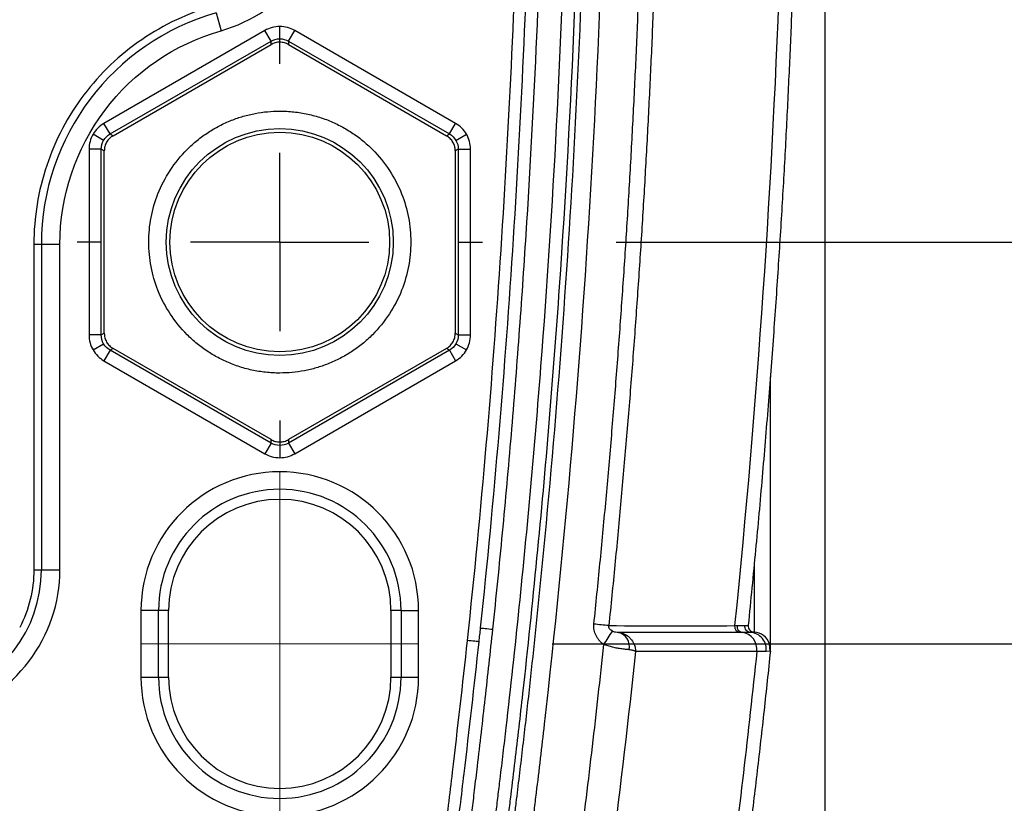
# Model space of a CAD drawing. Header units: millimetres. Extents: x 19 to 819, y 19 to 629.
# Tile 49 of 73: x 641 to 669, y 159 to 182. Entities that reach past the tile are written whole.
import ezdxf

# ---------------------------------------------------------------- set-up
doc = ezdxf.new("R2010")
doc.units = ezdxf.units.MM
doc.header["$LTSCALE"] = 3
doc.linetypes.add('CENTERX2', pattern=[20.32, 12.7, -2.54, 2.54, -2.54])
doc.layers.add('CENTER', color=40, linetype='CENTERX2')
doc.layers.add('DIMENSIONS', color=140, linetype='Continuous', lineweight=25)
doc.styles.add('SLDTEXTSTYLE0', font='TXT', dxfattribs={"width": 0.7})
doc.dimstyles.new('SLDDIMSTYLE2', dxfattribs={"dimtxt": 6.474023, "dimasz": 9.906, "dimexe": 0, "dimexo": 0.0625, "dimgap": 1.618506, "dimtad": 0, "dimtih": 1, "dimtoh": 1, "dimrnd": 1e-09, "dimzin": 12, "dimdsep": 46, "dimtxsty": 'SLDTEXTSTYLE0', "dimsah": 1, "dimcen": 0.09, "dimadec": 0, "dimazin": 3, "dimtfac": 1, "dimtmove": 0, "dimatfit": 0, "dimfxl": 0, "dimfrac": 2, "dimtolj": 1, "dimtzin": 12, "dimarcsym": 0})
doc.dimstyles.new('SLDDIMSTYLE3', dxfattribs={"dimtxt": 6.474023, "dimasz": 9.906, "dimexe": 0, "dimexo": 0.0625, "dimgap": 1.618506, "dimtad": 0, "dimtih": 1, "dimtoh": 1, "dimrnd": 1e-09, "dimzin": 4, "dimdsep": 46, "dimtxsty": 'SLDTEXTSTYLE0', "dimsah": 1, "dimcen": 0.09, "dimadec": 0, "dimazin": 1, "dimtfac": 1, "dimtmove": 0, "dimatfit": 0, "dimfxl": 0, "dimfrac": 2, "dimtolj": 1, "dimtzin": 12, "dimarcsym": 0})
doc.dimstyles.new('SLDDIMSTYLE8', dxfattribs={"dimtxt": 6.474023, "dimasz": 9.906, "dimexe": 0, "dimexo": 0.0625, "dimgap": 1.618506, "dimtad": 0, "dimtih": 1, "dimtoh": 1, "dimlfac": 1.333333, "dimrnd": 1e-09, "dimzin": 12, "dimdsep": 46, "dimtxsty": 'SLDTEXTSTYLE0', "dimsah": 1, "dimcen": 0.09, "dimadec": 0, "dimazin": 3, "dimtfac": 1, "dimtmove": 0, "dimatfit": 0, "dimfxl": 0, "dimfrac": 2, "dimtolj": 1, "dimtzin": 12, "dimarcsym": 0})

# ---------------------------------------------------------------- blocks, each defined once
blk = doc.blocks.new('_D_4')
at = {"layer": 'DIMENSIONS'}
for p, q in [((596.64, 189.503), (596.64, 93.973)), ((663.756, 189.503), (663.756, 93.973)), ((596.64, 103.498), (577.59, 103.498)), ((620.215, 103.498), (618.041, 103.498)), ((618.041, 103.498), (618.041, 93.208)), ((639.454, 103.498), (641.628, 103.498)), ((641.628, 103.498), (641.628, 93.208)), ((663.756, 103.498), (682.806, 103.498)), ((618.041, 93.208), (620.215, 93.208)), ((641.628, 93.208), (639.454, 93.208))]:
    blk.add_line(p, q, dxfattribs=at)
for points in [[(596.64, 103.498), (586.734, 105.022), (586.734, 101.974)], [(663.756, 103.498), (673.662, 101.974), (673.662, 105.022)]]:
    blk.add_solid(points, dxfattribs=at)
at = {"layer": 'DIMENSIONS', "char_height": 6.35, "attachment_point": 1, "style": 'SLDTEXTSTYLE0'}
for s, insert in [('67.1', (620.215, 113.133)), ('2.64', (620.215, 101.394))]:
    blk.add_mtext(s, dxfattribs=dict(at, insert=insert))
blk = doc.blocks.new('_D_5')
at = {"layer": 'DIMENSIONS'}
for p, q in [((687.754, 211.313), (687.754, 230.363)), ((657.806, 211.313), (697.279, 211.313)), ((678.135, 192.684), (675.961, 192.684)), ((675.961, 192.684), (675.961, 182.395)), ((697.373, 192.684), (699.547, 192.684)), ((699.547, 192.684), (699.547, 182.395)), ((675.961, 182.395), (678.135, 182.395)), ((699.547, 182.395), (697.373, 182.395)), ((657.806, 175.313), (697.279, 175.313)), ((687.754, 175.313), (687.754, 156.263))]:
    blk.add_line(p, q, dxfattribs=at)
for points in [[(687.754, 211.313), (689.278, 221.219), (686.23, 221.219)], [(687.754, 175.313), (686.23, 165.407), (689.278, 165.407)]]:
    blk.add_solid(points, dxfattribs=at)
at = {"layer": 'DIMENSIONS', "char_height": 6.35, "attachment_point": 1, "style": 'SLDTEXTSTYLE0'}
for s, insert in [('36.0', (678.135, 202.319)), ('1.42', (678.135, 190.58))]:
    blk.add_mtext(s, dxfattribs=dict(at, insert=insert))
blk = doc.blocks.new('SW_CENTERMARKSYMBOL_2')
at = {"layer": 'CENTER', "color": 0}
for p, q in [((0, 5.08), (0, 5.773)), ((0, 0), (0, 2.54)), ((-5.08, 0), (-5.773, 0)), ((0, 0), (-2.54, 0)), ((0, 0), (0, -2.54)), ((0, 0), (2.54, 0)), ((5.08, 0), (5.773, 0)), ((0, -5.08), (0, -5.773))]:
    blk.add_line(p, q, dxfattribs=at)
blk = doc.blocks.new('_D_12')
at = {"layer": 'DIMENSIONS'}
for p, q in [((718.221, 222.763), (718.221, 241.813)), ((655.987, 222.763), (727.746, 222.763)), ((708.602, 191.886), (706.428, 191.886)), ((706.428, 191.886), (706.428, 181.597)), ((727.84, 191.886), (730.014, 191.886)), ((730.014, 191.886), (730.014, 181.597)), ((706.428, 181.597), (708.602, 181.597)), ((730.014, 181.597), (727.84, 181.597)), ((655.987, 163.863), (727.746, 163.863)), ((718.221, 163.863), (718.221, 144.813))]:
    blk.add_line(p, q, dxfattribs=at)
for points in [[(718.221, 222.763), (719.745, 232.669), (716.697, 232.669)], [(718.221, 163.863), (716.697, 153.957), (719.745, 153.957)]]:
    blk.add_solid(points, dxfattribs=at)
at = {"layer": 'DIMENSIONS', "char_height": 6.35, "attachment_point": 1, "style": 'SLDTEXTSTYLE0'}
for s, insert in [('78.5', (708.602, 201.521)), ('3.09', (708.602, 189.783))]:
    blk.add_mtext(s, dxfattribs=dict(at, insert=insert))

msp = doc.modelspace()

# ---------------------------------------------------------------- linework, layer by layer
for p, q in [((646.40602, 181.84371), (646.550563, 181.336529)), ((647.797584, 181.344211), (643.211871, 178.696649)), ((647.972557, 181.041149), (647.797584, 181.344211)), ((648.222519, 181.108147), (648.222519, 181.458075)), ((648.472481, 181.041149), (648.647454, 181.344211)), ((653.233167, 178.696649), (648.647454, 181.344211)), ((643.386844, 178.393586), (647.972557, 181.041149)), ((647.972557, 180.942264), (647.972557, 181.041149)), ((648.472481, 181.041149), (653.058193, 178.393586)), ((648.472481, 181.041149), (648.472481, 180.942264)), ((643.472481, 178.344144), (647.972557, 180.942264)), ((648.472481, 180.942264), (652.972557, 178.344144)), ((643.386844, 178.393586), (643.211871, 178.696649)), ((653.058193, 178.393586), (653.233167, 178.696649)), ((643.203842, 178.210612), (642.900794, 178.385576)), ((643.386844, 178.393586), (643.472481, 178.344144)), ((652.972557, 178.344144), (653.058193, 178.393586)), ((653.241196, 178.210612), (653.544244, 178.385576)), ((642.786936, 177.960639), (642.786936, 172.665515)), ((643.136883, 177.960639), (642.786936, 177.960639)), ((643.136883, 172.665515), (643.136883, 177.960639)), ((643.222519, 177.911197), (643.136883, 177.960639)), ((643.222519, 172.714957), (643.222519, 177.911197)), ((653.308155, 177.960639), (653.222519, 177.911197)), ((653.222519, 177.911197), (653.222519, 172.714957)), ((653.308155, 177.960639), (653.658102, 177.960639)), ((653.308155, 177.960639), (653.308155, 172.665515)), ((653.658102, 172.665515), (653.658102, 177.960639)), ((641.215649, 175.250254), (641.429361, 175.250577)), ((641.215649, 175.250254), (641.215653, 165.973015)), ((641.429361, 175.250577), (641.956738, 175.250577)), ((641.429361, 175.250577), (641.429361, 165.973337)), ((641.956738, 165.973337), (641.956738, 175.250577)), ((643.136883, 172.665515), (642.786936, 172.665515)), ((643.136883, 172.665515), (643.222519, 172.714957)), ((653.222519, 172.714957), (653.308155, 172.665515)), ((653.308155, 172.665515), (653.658102, 172.665515)), ((642.900794, 172.240578), (643.203842, 172.415542)), ((643.472481, 172.28201), (643.386844, 172.232568)), ((647.972557, 169.68389), (643.472481, 172.28201)), ((652.972557, 172.28201), (648.472481, 169.68389)), ((653.058193, 172.232568), (652.972557, 172.28201)), ((653.241196, 172.415542), (653.544244, 172.240578)), ((643.386844, 172.232568), (643.211871, 171.929505)), ((647.972557, 169.585005), (643.386844, 172.232568)), ((653.058193, 172.232568), (648.472481, 169.585005)), ((653.058193, 172.232568), (653.233167, 171.929505)), ((643.211871, 171.929505), (647.797584, 169.281943)), ((648.647454, 169.281943), (653.233167, 171.929505)), ((662.20334, 163.705193), (662.20334, 171.471846)), ((647.972557, 169.585005), (647.797584, 169.281943)), ((647.972557, 169.585005), (647.972557, 169.68389)), ((648.222519, 169.518008), (648.222519, 169.168079)), ((648.472481, 169.68389), (648.472481, 169.585005)), ((648.472481, 169.585005), (648.647454, 169.281943)), ((641.215653, 165.973015), (641.429361, 165.973337)), ((641.429361, 165.973337), (641.956738, 165.973337)), ((644.268112, 164.813077), (644.268112, 162.913077)), ((644.767808, 164.813077), (644.268112, 164.813077)), ((644.767808, 162.913077), (644.767808, 164.813077)), ((645.055069, 164.813077), (644.767808, 164.813077)), ((645.055069, 162.913077), (645.055069, 164.813077)), ((651.67723, 164.813077), (651.389969, 164.813077)), ((651.389969, 164.813077), (651.389969, 162.913077)), ((651.67723, 164.813077), (651.67723, 162.913077)), ((651.67723, 164.813077), (652.176925, 164.813077)), ((652.176925, 162.913077), (652.176925, 164.813077)), ((661.399892, 164.189505), (661.327766, 164.189121)), ((661.735006, 164.200367), (661.735006, 164.200211)), ((662.19869, 163.651773), (662.176832, 163.865128)), ((662.185535, 163.652838), (662.082186, 163.646461)), ((662.200666, 163.653772), (662.185535, 163.652838)), ((644.268112, 162.913077), (644.767808, 162.913077)), ((644.767808, 162.913077), (645.055069, 162.913077)), ((651.389969, 162.913077), (651.67723, 162.913077)), ((651.67723, 162.913077), (652.176925, 162.913077))]:
    msp.add_line(p, q)
at = {"flags": 128}
msp.add_lwpolyline([(661.735006, 166.157171), (661.735006, 166.086855), (661.735006, 165.307297), (661.735006, 164.732092), (661.735006, 164.362785), (661.735006, 164.200367)], dxfattribs=at)
for radius in [3.233149, 3.129222]:
    msp.add_circle((648.222519, 175.313077), radius)
for centre, radius, start, end in [((648.285019, 175.250577), 6.855658, 105.9071994, 180), ((648.222519, 164.813077), 3.454711, 0, 180), ((648.222519, 164.813077), 3.16745, 0, 180), ((637.660019, 165.973337), 3.769342, 285.2184552, 0), ((640.848047, 6.260207), 159.006704, 83.95362662, 84.10736591), ((661.744811, 164.377015), 0.177075, 174.1999252, 266.8230825), ((661.744814, 164.377166), 0.17707, 174.1983669, 266.8244696), ((644.438488, 172.647802), 15.712372, 325.9345291, 327.56761), ((657.758684, 163.778451), 0.428994, 348.8399753, 73.2157714), ((661.35432, 164.361707), 0.174616, 173.3473203, 261.2537613), ((661.424296, 164.362984), 0.175187, 173.5663411, 261.9924629), ((661.328175, 163.705995), 0.4888, 353.201743, 81.5630853), ((661.707526, 163.705148), 0.495825, 18.7290721, 86.8228903), ((661.707607, 163.705193), 0.495733, 354.046126, 18.7272271), ((648.222519, 162.913077), 3.454711, 180, 0), ((648.222519, 162.913077), 3.16745, 180, 360)]:
    msp.add_arc(centre, radius, start, end)
for points, knots in [([(630.22382, 236.588387), (630.448468, 236.587583), (630.897612, 236.585977), (631.571005, 236.57016), (632.243787, 236.544526), (632.915961, 236.508114), (633.587525, 236.46118), (634.258479, 236.403657), (634.928824, 236.335562), (635.598559, 236.25689), (636.267684, 236.167643), (636.936199, 236.067824), (637.604105, 235.957419), (638.712302, 235.756564), (640.254265, 235.427149), (641.886407, 234.997438), (643.180858, 234.607974), (643.984323, 234.344341), (644.545493, 234.151663), (644.86403, 234.035267), (645.180186, 233.917366), (645.495636, 233.816103), (645.8254, 233.769896), (646.040243, 233.754238), (646.305329, 233.754521), (646.684802, 233.75275), (647.291715, 233.752871), (647.936524, 233.751059), (648.54345, 233.754192), (649.036747, 233.755697), (649.529877, 233.736876), (650.18012, 233.656596), (650.978337, 233.46766), (651.887832, 233.095008), (652.732311, 232.591526), (653.488296, 231.964366), (654.142105, 231.231113), (654.675552, 230.40723), (655.079689, 229.510751), (655.299588, 228.719915), (655.400067, 228.07062), (655.474519, 227.416829), (655.616737, 226.273008), (655.930793, 223.547061), (656.360294, 219.39922), (656.801165, 214.151297), (657.143824, 208.896812), (657.387313, 203.635673), (657.531861, 198.367867), (657.607815, 189.591434), (657.252965, 177.304028), (656.296324, 166.152244), (655.585938, 160.106399), (655.465783, 159.126139), (655.406009, 158.63613), (655.340666, 158.14505), (655.193372, 157.498162), (654.918855, 156.708644), (654.441825, 155.823881), (653.835986, 155.02078), (653.110996, 154.323993), (652.28829, 153.746018), (651.486571, 153.353694), (650.747516, 153.104252), (650.09461, 152.957052), (649.516683, 152.88614), (648.959545, 152.871004), (648.542483, 152.874476), (648.175761, 152.874161), (647.967055, 152.873498), (647.800167, 152.874806), (647.675481, 152.873892), (647.550408, 152.872995), (647.383524, 152.874287), (647.17444, 152.873532), (646.840652, 152.873426), (646.492991, 152.873983), (646.159872, 152.872864), (645.911833, 152.865211), (645.680326, 152.841379), (645.36105, 152.767422), (644.975242, 152.629515), (644.358596, 152.408161), (643.582938, 152.147306), (642.646744, 151.854654), (641.397134, 151.495435), (639.819016, 151.100086), (638.123846, 150.756815), (636.632869, 150.51151), (635.35762, 150.340059), (634.078981, 150.206151), (632.796947, 150.110703), (631.511527, 150.050298), (630.653303, 150.041918), (630.223819, 150.037725)], [0, 0, 0, 0, 0.005323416, 0.010643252, 0.015960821, 0.021277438, 0.02659442, 0.031913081, 0.037234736, 0.042560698, 0.047892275, 0.053230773, 0.05857749, 0.063933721, 0.07991886, 0.095926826, 0.103913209, 0.111949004, 0.11596316, 0.117973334, 0.119983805, 0.123965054, 0.125781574, 0.127862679, 0.129064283, 0.132062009, 0.136855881, 0.143445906, 0.147342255, 0.151238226, 0.155136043, 0.15902658, 0.166749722, 0.174494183, 0.182228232, 0.189958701, 0.197679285, 0.205419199, 0.213124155, 0.220896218, 0.224781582, 0.228684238, 0.236487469, 0.252093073, 0.293702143, 0.335290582, 0.376873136, 0.418464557, 0.460079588, 0.501732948, 0.626421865, 0.751184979, 0.766785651, 0.77066636, 0.774585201, 0.778484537, 0.782396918, 0.790288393, 0.798207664, 0.806119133, 0.814030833, 0.821937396, 0.829851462, 0.835089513, 0.840390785, 0.845685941, 0.848856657, 0.853592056, 0.855569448, 0.85754684, 0.858537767, 0.85952425, 0.860501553, 0.861501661, 0.863478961, 0.865456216, 0.869411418, 0.87171769, 0.873349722, 0.875291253, 0.877221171, 0.881099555, 0.884988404, 0.892751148, 0.900487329, 0.908230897, 0.923559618, 0.939025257, 0.949202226, 0.959361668, 0.969512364, 0.979663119, 0.989822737, 1, 1, 1, 1]), ([(630.22382, 236.057337), (631.248578, 236.05817), (632.274585, 236.022276), (634.32903, 235.874133), (635.361058, 235.761231), (638.439274, 235.311198), (640.456639, 234.865165), (642.932241, 234.126018), (643.425104, 233.969087), (644.038333, 233.761475), (644.160837, 233.71938), (644.344378, 233.655376), (644.406988, 233.633459), (644.525314, 233.591429), (644.583993, 233.569941), (644.766259, 233.50251), (644.892953, 233.454509), (645.09818, 233.385337), (645.169662, 233.362641), (645.318862, 233.320947), (645.396434, 233.302289), (645.625918, 233.257308), (645.776124, 233.240333), (645.993786, 233.226635), (646.06504, 233.224017), (646.170348, 233.222059), (646.206781, 233.22175), (646.273474, 233.221632), (646.304045, 233.221661), (646.590504, 233.221563), (647.099766, 233.221388), (647.609027, 233.221214), (647.990973, 233.221083), (648.117304, 233.220837), (648.376071, 233.221279), (648.50377, 233.222247), (648.755818, 233.22321), (648.880199, 233.223196), (649.12491, 233.219954), (649.241776, 233.216692), (649.591664, 233.19486), (649.824083, 233.166328), (650.509504, 233.041395), (650.951844, 232.906669), (651.59165, 232.623524), (651.80019, 232.516035), (652.199715, 232.279881), (652.391665, 232.150913), (652.943951, 231.730556), (653.282851, 231.40109), (653.867818, 230.682435), (654.118128, 230.289705), (654.521639, 229.448239), (654.671702, 229.008141), (654.793856, 228.441944), (654.814695, 228.328367), (654.851433, 228.093708), (654.8675, 227.973107), (654.913142, 227.603346), (654.942916, 227.343207), (655.035662, 226.586483), (655.095583, 226.080381), (655.389446, 223.552259), (655.602398, 221.52722), (656.174717, 215.446088), (656.467505, 211.384542), (656.875469, 203.254463), (656.990837, 199.18318), (657.04352, 191.038507), (656.980723, 186.969499), (656.677676, 178.841037), (656.437542, 174.781126), (655.944155, 168.697754), (655.757441, 166.670616), (655.444109, 163.632728), (655.334131, 162.620642), (655.160903, 161.103751), (655.101785, 160.598333), (655.01104, 159.840482), (654.980447, 159.587912), (654.934038, 159.20912), (654.918482, 159.082864), (654.895023, 158.893504), (654.887187, 158.830655), (654.871452, 158.703809), (654.863544, 158.639022), (654.855811, 158.578709)], [0, 0, 0, 0, 0.03125, 0.03125, 0.0625, 0.0625, 0.125, 0.125, 0.140625, 0.140625, 0.14453125, 0.14453125, 0.146484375, 0.146484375, 0.1484375, 0.1484375, 0.15234375, 0.15234375, 0.154296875, 0.154296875, 0.15625, 0.15625, 0.16015625, 0.16015625, 0.162109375, 0.162109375, 0.163085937, 0.163085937, 0.1640625, 0.1640625, 0.171875, 0.1796875, 0.1796875, 0.18359375, 0.18359375, 0.1875, 0.1875, 0.19140625, 0.19140625, 0.1953125, 0.1953125, 0.203125, 0.203125, 0.21875, 0.21875, 0.2265625, 0.2265625, 0.234375, 0.234375, 0.25, 0.25, 0.265625, 0.265625, 0.28125, 0.28125, 0.28515625, 0.28515625, 0.2890625, 0.2890625, 0.296875, 0.296875, 0.3125, 0.3125, 0.375, 0.375, 0.5, 0.5, 0.625, 0.625, 0.75, 0.75, 0.875, 0.875, 0.9375, 0.9375, 0.96875, 0.96875, 0.984375, 0.984375, 0.9921875, 0.9921875, 0.99609375, 0.99609375, 0.998046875, 0.998046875, 1, 1, 1, 1]), ([(630.223815, 235.875886), (631.486975, 235.877298), (632.750173, 235.822648), (634.0062, 235.710556), (636.609311, 235.478246), (639.179487, 235.005314), (641.655525, 234.314892), (642.274534, 234.142287), (642.887711, 233.956193), (643.494225, 233.757165), (643.797482, 233.657652), (644.096961, 233.555652), (644.398902, 233.449004), (644.700844, 233.342355), (644.993, 233.219865), (645.300558, 233.14481), (645.454337, 233.107283), (645.611103, 233.082495), (645.76944, 233.067104), (645.927777, 233.051713), (646.085911, 233.045721), (646.247623, 233.045721), (646.571047, 233.045721), (646.894472, 233.045721), (647.217896, 233.045721), (647.54132, 233.045721), (647.865606, 233.045721), (648.188169, 233.045721), (648.510732, 233.045721), (648.844773, 233.051699), (649.147115, 233.043733), (649.751799, 233.027801), (650.390083, 232.912964), (651.010157, 232.680282), (651.630232, 232.447601), (652.22848, 232.09679), (652.746339, 231.648872), (653.264197, 231.200955), (653.698561, 230.6585), (654.018851, 230.076308), (654.339142, 229.494116), (654.54537, 228.874718), (654.647424, 228.275388), (654.698452, 227.975723), (654.730938, 227.653074), (654.770267, 227.332766), (654.809596, 227.012458), (654.848373, 226.692048), (654.886599, 226.371539), (654.96305, 225.73052), (655.037293, 225.089104), (655.109323, 224.447314), (655.253383, 223.163733), (655.388589, 221.878654), (655.514904, 220.592259), (656.525419, 210.301095), (656.965085, 199.925555), (656.825786, 189.561502), (656.756137, 184.379475), (656.542081, 179.20037), (656.18461, 174.036186), (656.005875, 171.454093), (655.791307, 168.87573), (655.541155, 166.302577), (655.416079, 165.016), (655.282108, 163.730726), (655.139281, 162.446937), (655.067867, 161.805042), (654.99424, 161.163519), (654.918404, 160.522391), (654.880486, 160.201826), (654.842016, 159.881366), (654.802994, 159.560996), (654.783482, 159.400811), (654.763419, 159.237324), (654.743425, 159.075528), (654.723431, 158.913732), (654.703722, 158.755346), (654.684274, 158.600207)], [0.1099215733, 0.1099215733, 0.1099215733, 0.1099215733, 0.125, 0.125, 0.125, 0.15625, 0.15625, 0.15625, 0.1640625, 0.1640625, 0.1640625, 0.16796875, 0.16796875, 0.16796875, 0.171875, 0.171875, 0.171875, 0.173828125, 0.173828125, 0.173828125, 0.17578125, 0.17578125, 0.17578125, 0.1796875, 0.1796875, 0.1796875, 0.18359375, 0.18359375, 0.18359375, 0.1875, 0.1875, 0.1875, 0.1953125, 0.1953125, 0.1953125, 0.203125, 0.203125, 0.203125, 0.2109375, 0.2109375, 0.2109375, 0.21875, 0.21875, 0.21875, 0.22265625, 0.22265625, 0.22265625, 0.2265625, 0.2265625, 0.2265625, 0.234375, 0.234375, 0.234375, 0.25, 0.25, 0.25, 0.375, 0.375, 0.375, 0.4375, 0.4375, 0.4375, 0.46875, 0.46875, 0.46875, 0.484375, 0.484375, 0.484375, 0.4921875, 0.4921875, 0.4921875, 0.49609375, 0.49609375, 0.49609375, 0.498046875, 0.498046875, 0.498046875, 0.5, 0.5, 0.5, 0.5]), ([(642.605554, 152.958306), (642.785369, 153.014245), (643.145081, 153.126151), (643.681901, 153.303189), (644.105264, 153.44871), (644.416666, 153.55892), (644.616149, 153.632141), (644.81643, 153.70318), (645.084744, 153.789548), (645.425671, 153.880205), (645.821781, 153.926216), (646.248063, 153.937145), (646.605932, 153.934237), (647.061531, 153.934634), (647.550432, 153.934434), (648.050872, 153.934448), (648.408708, 153.934444), (648.635819, 153.933971), (648.921665, 153.931463), (649.417538, 153.938283), (650.120225, 154.031218), (650.940317, 154.273336), (651.718075, 154.648215), (652.432583, 155.145288), (653.060048, 155.753034), (653.578745, 156.454456), (653.980866, 157.229273), (654.185606, 157.858591), (654.280777, 158.30091), (654.3165, 158.51285), (654.347019, 158.757825), (654.387996, 159.084399), (654.441733, 159.522422), (654.510933, 160.092938), (654.588493, 160.745053), (654.778112, 162.375654), (655.177211, 166.048066), (655.896886, 174.050392), (656.5016, 185.509664), (656.54592, 199.280054), (655.912727, 213.04051), (655.00678, 222.47324), (654.398628, 227.458165), (654.331136, 228.028477), (654.234188, 228.595848), (654.02258, 229.289896), (653.640258, 230.073233), (653.133044, 230.785309), (652.520816, 231.407589), (651.813193, 231.921165), (651.034407, 232.315982), (650.199854, 232.580194), (649.475385, 232.683987), (648.888726, 232.696837), (648.297804, 232.690234), (647.747533, 232.691571), (647.156124, 232.691688), (646.786627, 232.69155), (646.449704, 232.691865), (646.22828, 232.69069), (646.007069, 232.694258), (645.714056, 232.712959), (645.348826, 232.761245), (644.920072, 232.878778), (644.502042, 233.035945), (643.776239, 233.295048), (642.737772, 233.634989), (641.380227, 234.0321), (640.009557, 234.382784), (638.626076, 234.687841), (637.311303, 234.931981), (636.069706, 235.123601), (634.905044, 235.27002), (633.738045, 235.383764), (632.568707, 235.464012), (631.39703, 235.513751), (630.615052, 235.519141), (630.22382, 235.521838)], [0, 0, 0, 0, 0.0051034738, 0.0102093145, 0.0153184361, 0.0172357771, 0.0191614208, 0.0210774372, 0.0229941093, 0.0268012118, 0.0306152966, 0.0337681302, 0.0383549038, 0.0403136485, 0.0461154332, 0.0516046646, 0.0538761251, 0.0558132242, 0.057759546, 0.0616234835, 0.0692471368, 0.0768822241, 0.0847038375, 0.0925431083, 0.1003723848, 0.1082717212, 0.1160818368, 0.1239335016, 0.1261161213, 0.1283420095, 0.1297553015, 0.1328061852, 0.1372621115, 0.1417151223, 0.1483811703, 0.1550597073, 0.1862040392, 0.2484909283, 0.3727877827, 0.4970583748, 0.6215365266, 0.7459605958, 0.7537474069, 0.7576390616, 0.7615232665, 0.7693349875, 0.7772075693, 0.7850463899, 0.7929252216, 0.8007619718, 0.8086384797, 0.8164875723, 0.8243825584, 0.8283748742, 0.8323835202, 0.8403981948, 0.8432874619, 0.8484114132, 0.8504120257, 0.8524183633, 0.8544125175, 0.8564061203, 0.8603742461, 0.864371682, 0.8684225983, 0.8724753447, 0.8852575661, 0.8980283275, 0.9108020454, 0.9235931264, 0.9364159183, 0.9470360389, 0.957635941, 0.9682239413, 0.9788083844, 0.9893976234, 1, 1, 1, 1]), ([(630.22382, 234.825353), (630.426965, 234.824728), (630.832729, 234.823479), (631.440514, 234.810488), (632.046601, 234.789349), (632.650993, 234.75927), (633.253689, 234.720462), (633.854688, 234.672869), (634.453991, 234.616507), (635.051599, 234.55137), (635.898708, 234.446309), (636.993371, 234.283447), (638.327526, 234.038425), (639.661227, 233.747402), (641.008256, 233.409605), (642.332956, 233.036881), (643.314804, 232.727368), (643.939965, 232.496127), (644.368585, 232.335818), (644.911975, 232.152496), (645.591233, 232.018023), (646.514749, 231.979155), (647.438767, 231.984238), (648.361816, 232.005451), (648.945703, 232.00252), (649.404653, 231.977457), (649.746972, 231.940368), (650.079047, 231.876911), (650.412719, 231.782009), (650.741697, 231.659831), (651.168737, 231.468233), (651.880191, 231.056736), (652.740076, 230.242182), (653.332134, 229.211761), (653.57515, 228.305094), (653.67373, 227.669763), (653.759646, 226.969481), (653.929175, 225.562424), (654.175597, 223.398741), (654.563945, 219.65826), (654.977169, 214.981819), (655.488027, 207.476754), (655.840854, 198.079095), (655.809019, 188.679873), (655.554243, 181.163839), (655.299997, 176.448416), (655.040056, 172.663731), (654.815957, 169.830607), (654.568018, 167.040124), (654.378484, 165.195701), (654.284402, 164.280159)], [0, 0, 0, 0, 0.006800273, 0.013582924, 0.020349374, 0.027101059, 0.033839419, 0.040565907, 0.04728198, 0.053989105, 0.060688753, 0.075855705, 0.091028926, 0.106088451, 0.121544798, 0.137509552, 0.152153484, 0.155986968, 0.159820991, 0.167474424, 0.175161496, 0.182900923, 0.19836596, 0.206099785, 0.213807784, 0.217904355, 0.221481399, 0.225326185, 0.229206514, 0.233080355, 0.237063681, 0.244865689, 0.260494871, 0.276115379, 0.28393143, 0.291806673, 0.297623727, 0.30755038, 0.339248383, 0.370521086, 0.43343557, 0.496391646, 0.622323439, 0.748154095, 0.810942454, 0.874056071, 0.906222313, 0.937932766, 0.969190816, 1, 1, 1, 1]), ([(653.94339, 164.316317), (654.334943, 168.009752), (654.644534, 171.710568), (655.118881, 179.121497), (655.285181, 182.831653), (655.560537, 193.967508), (655.443732, 201.398781), (654.821083, 212.515709), (654.539361, 216.218611), (654.005746, 221.762628), (653.80935, 223.608837), (653.540809, 225.914003), (653.48595, 226.374919), (653.401945, 227.066138), (653.374853, 227.296119), (653.312349, 227.763657), (653.276545, 228.00049), (653.174929, 228.481548), (653.105525, 228.729728), (652.917507, 229.20117), (652.801801, 229.423806), (652.531453, 229.847365), (652.37658, 230.048575), (652.03916, 230.418677), (651.855848, 230.588617), (651.455945, 230.896216), (651.240203, 231.033397), (650.797458, 231.264908), (650.572885, 231.361313), (650.214143, 231.48235), (650.090077, 231.518154), (649.838395, 231.574936), (649.712261, 231.595903), (649.341163, 231.641818), (649.10283, 231.651754), (648.395084, 231.666968), (647.932752, 231.651922), (647.249028, 231.640877), (647.023029, 231.639546), (646.570562, 231.64296), (646.343213, 231.646346), (645.902136, 231.662226), (645.689245, 231.676362), (645.271281, 231.732041), (645.065519, 231.77367), (644.654411, 231.880124), (644.449543, 231.945774), (644.034423, 232.093125), (643.822383, 232.175142), (643.388807, 232.332511), (643.169447, 232.4075), (642.732864, 232.549384), (642.515238, 232.616926), (641.861467, 232.813554), (641.425295, 232.935904), (640.110742, 233.288138), (639.227277, 233.498197), (637.446871, 233.859761), (636.55027, 234.010529), (634.752748, 234.249569), (633.850891, 234.338108), (632.039847, 234.454998), (631.131273, 234.483376), (630.22382, 234.482418)], [0, 0, 0, 0, 0.125, 0.125, 0.25, 0.25, 0.5, 0.5, 0.625, 0.625, 0.6875, 0.6875, 0.703125, 0.703125, 0.7109375, 0.7109375, 0.71875, 0.71875, 0.7265625, 0.7265625, 0.734375, 0.734375, 0.7421875, 0.7421875, 0.75, 0.75, 0.7578125, 0.7578125, 0.765625, 0.765625, 0.76953125, 0.76953125, 0.7734375, 0.7734375, 0.78125, 0.78125, 0.796875, 0.796875, 0.8046875, 0.8046875, 0.8125, 0.8125, 0.8203125, 0.8203125, 0.828125, 0.828125, 0.8359375, 0.8359375, 0.84375, 0.84375, 0.8515625, 0.8515625, 0.859375, 0.859375, 0.875, 0.875, 0.90625, 0.90625, 0.9375, 0.9375, 0.96875, 0.96875, 1, 1, 1, 1]), ([(630.22382, 234.139497), (631.127869, 234.14046), (632.032988, 234.112063), (633.836778, 233.995124), (634.7348, 233.906556), (636.524594, 233.667455), (637.417215, 233.516653), (639.190398, 233.154944), (640.070704, 232.944761), (641.38122, 232.592203), (641.816647, 232.469598), (642.68392, 232.207324), (643.115934, 232.068291), (643.75854, 231.832578), (643.971992, 231.75026), (644.401829, 231.60027), (644.618324, 231.533146), (645.056476, 231.424659), (645.278, 231.382637), (645.727116, 231.328875), (645.954501, 231.316106), (646.640174, 231.295358), (647.100036, 231.294895), (648.022775, 231.31113), (648.484601, 231.325028), (649.175389, 231.305239), (649.405391, 231.292617), (649.863585, 231.225418), (650.092834, 231.165868), (650.529294, 231.007358), (650.740434, 230.912665), (651.147944, 230.68726), (651.343408, 230.556203), (651.703726, 230.263806), (651.869666, 230.102239), (652.174262, 229.750979), (652.313213, 229.560984), (652.55141, 229.164401), (652.651779, 228.956649), (652.811048, 228.518579), (652.868113, 228.290075), (652.956158, 227.832766), (652.988826, 227.602355), (653.048033, 227.140585), (653.075624, 226.909388), (653.159601, 226.215997), (653.214437, 225.753577), (653.482831, 223.440802), (653.678947, 221.588603), (654.211309, 216.026556), (654.491633, 212.311582), (655.108357, 201.158781), (655.218759, 193.703507), (654.93063, 182.532275), (654.759672, 178.810319), (654.274739, 171.375996), (653.959007, 167.663696), (653.560424, 163.959661)], [0, 0, 0, 0, 0.03125, 0.03125, 0.0625, 0.0625, 0.09375, 0.09375, 0.125, 0.125, 0.140625, 0.140625, 0.15625, 0.15625, 0.1640625, 0.1640625, 0.171875, 0.171875, 0.1796875, 0.1796875, 0.1875, 0.1875, 0.203125, 0.203125, 0.21875, 0.21875, 0.2265625, 0.2265625, 0.234375, 0.234375, 0.2421875, 0.2421875, 0.25, 0.25, 0.2578125, 0.2578125, 0.265625, 0.265625, 0.2734375, 0.2734375, 0.28125, 0.28125, 0.2890625, 0.2890625, 0.296875, 0.296875, 0.3125, 0.3125, 0.375, 0.375, 0.5, 0.5, 0.75, 0.75, 0.875, 0.875, 1, 1, 1, 1]), ([(646.550563, 181.336529), (647.434784, 181.588526), (648.21491, 182.11756), (649.337431, 183.574042), (649.650308, 184.46319), (649.668771, 185.382432)], [0, 0, 0, 0, 0.5, 0.5, 1, 1, 1, 1]), ([(657.172416, 164.426723), (657.230916, 165.001404), (657.347908, 166.150667), (657.509876, 167.875767), (657.661925, 169.60153), (657.803085, 171.328054), (657.933616, 173.055314), (658.053452, 174.783316), (658.162594, 176.512059), (658.261106, 178.241541), (658.348729, 179.971771), (658.426436, 181.702715), (658.469203, 182.857125), (658.490589, 183.43438)], [0, 0, 0, 0, 0.0909351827, 0.1818547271, 0.2727621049, 0.363660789, 0.4545542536, 0.5454459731, 0.6363394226, 0.7272380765, 0.8181454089, 0.9090648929, 1, 1, 1, 1]), ([(658.916946, 183.419206), (658.895549, 182.841643), (658.852752, 181.686436), (658.774983, 179.954044), (658.68727, 178.221887), (658.588637, 176.490065), (658.479345, 174.758636), (658.359327, 173.027668), (658.228583, 171.297229), (658.08718, 169.56738), (657.934857, 167.838213), (657.77259, 166.109696), (657.655371, 164.95816), (657.596758, 164.382351)], [0, 0, 0, 0, 0.09084406, 0.181701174, 0.272571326, 0.363454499, 0.454350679, 0.545259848, 0.636181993, 0.727117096, 0.818065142, 0.909026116, 1, 1, 1, 1]), ([(662.863867, 183.430532), (662.843685, 182.874427), (662.802678, 181.744534), (662.727313, 180.023674), (662.639537, 178.250255), (662.537422, 176.424427), (662.420226, 174.546311), (662.28681, 172.61606), (662.136219, 170.633826), (661.966992, 168.599825), (661.779395, 166.514114), (661.639483, 165.107284), (661.568651, 164.395065)], [0, 0, 0, 0, 0.087481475, 0.177744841, 0.270790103, 0.366617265, 0.465226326, 0.566617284, 0.670790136, 0.777744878, 0.887481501, 1, 1, 1, 1]), ([(646.347213, 182.049174), (645.614566, 181.840347), (644.916098, 181.512107), (643.659398, 180.650578), (643.101394, 180.117446), (642.183498, 178.901307), (641.823773, 178.218521), (641.339787, 176.773777), (641.215614, 176.012082), (641.215649, 175.250254)], [0, 0, 0, 0, 0.25, 0.25, 0.5, 0.5, 0.75, 0.75, 1, 1, 1, 1]), ([(641.956738, 175.250577), (641.956738, 176.626451), (642.405204, 177.964973), (644.063026, 180.161274), (645.227376, 180.959429), (646.550563, 181.336529)], [0, 0, 0, 0, 0.5, 0.5, 1, 1, 1, 1]), ([(648.472481, 180.942264), (648.453193, 180.952487), (648.414837, 180.972814), (648.352883, 180.993444), (648.288562, 181.006258), (648.201559, 181.011928), (648.090881, 180.999967), (648.012149, 180.961572), (647.972557, 180.942264)], [0, 0, 0, 0, 0.12509807, 0.248764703, 0.37316437, 0.500424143, 0.748778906, 1, 1, 1, 1]), ([(648.222519, 171.580233), (648.155076, 171.581253), (648.020659, 171.583287), (647.820112, 171.599922), (647.621544, 171.626532), (647.424962, 171.664074), (647.230369, 171.712285), (647.037775, 171.77126), (646.793446, 171.860483), (646.502658, 171.992774), (646.174537, 172.184488), (645.864865, 172.410357), (645.483378, 172.754455), (645.079084, 173.251745), (644.736307, 173.914486), (644.532967, 174.609047), (644.468053, 175.312554), (644.532865, 176.016573), (644.736064, 176.711201), (645.079084, 177.374408), (645.483045, 177.871285), (645.86445, 178.215465), (646.17366, 178.441081), (646.50219, 178.633176), (646.838637, 178.786151), (647.179772, 178.903669), (647.521583, 178.985534), (647.869916, 179.03662), (648.104609, 179.042811), (648.222519, 179.045921)], [0, 0, 0, 0, 0.017267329, 0.034414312, 0.051490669, 0.068546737, 0.085633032, 0.102799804, 0.120096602, 0.152210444, 0.184450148, 0.217244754, 0.250173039, 0.315808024, 0.380079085, 0.439975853, 0.500013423, 0.559916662, 0.619947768, 0.684218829, 0.749853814, 0.782647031, 0.815576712, 0.847682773, 0.879930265, 0.910055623, 0.93992853, 0.969819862, 1, 1, 1, 1]), ([(648.222519, 179.045921), (648.289962, 179.044901), (648.424379, 179.042867), (648.624926, 179.026232), (648.823493, 178.999622), (649.020076, 178.96208), (649.214668, 178.913869), (649.407263, 178.854894), (649.651592, 178.765671), (649.94238, 178.63338), (650.270501, 178.441666), (650.580173, 178.215797), (650.961659, 177.871699), (651.365954, 177.374409), (651.708731, 176.711668), (651.912071, 176.017107), (651.976985, 175.3136), (651.912173, 174.609581), (651.708974, 173.914953), (651.365954, 173.251746), (650.961993, 172.754869), (650.580588, 172.410689), (650.271378, 172.185073), (649.942848, 171.992978), (649.606401, 171.840003), (649.265266, 171.722485), (648.923455, 171.64062), (648.575121, 171.589534), (648.340429, 171.583343), (648.222519, 171.580233)], [0, 0, 0, 0, 0.017267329, 0.034414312, 0.051490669, 0.068546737, 0.085633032, 0.102799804, 0.120096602, 0.152210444, 0.184450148, 0.217244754, 0.250173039, 0.315808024, 0.380079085, 0.439975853, 0.500013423, 0.559916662, 0.619947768, 0.684218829, 0.749853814, 0.782647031, 0.815576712, 0.847682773, 0.879930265, 0.910055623, 0.93992853, 0.969819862, 1, 1, 1, 1]), ([(643.472481, 178.344144), (643.453984, 178.332551), (643.417202, 178.309498), (643.368359, 178.266159), (643.325102, 178.216863), (643.276689, 178.14435), (643.231709, 178.042521), (643.225594, 177.955139), (643.222519, 177.911197)], [0, 0, 0, 0, 0.12509807, 0.248764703, 0.37316437, 0.500424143, 0.748778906, 1, 1, 1, 1]), ([(653.222519, 177.911197), (653.221728, 177.933012), (653.220155, 177.976393), (653.207043, 178.040362), (653.18598, 178.102472), (653.147388, 178.180655), (653.081692, 178.270524), (653.009074, 178.31951), (652.972557, 178.344144)], [0, 0, 0, 0, 0.12509807, 0.248764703, 0.37316437, 0.500424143, 0.748778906, 1, 1, 1, 1]), ([(643.222519, 172.714957), (643.22331, 172.693142), (643.224883, 172.649761), (643.237995, 172.585792), (643.259058, 172.523682), (643.29765, 172.445499), (643.363346, 172.35563), (643.435964, 172.306644), (643.472481, 172.28201)], [0, 0, 0, 0, 0.12509807, 0.248764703, 0.37316437, 0.500424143, 0.748778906, 1, 1, 1, 1]), ([(652.972557, 172.28201), (652.991054, 172.293603), (653.027836, 172.316656), (653.076679, 172.359995), (653.119936, 172.409291), (653.168349, 172.481804), (653.213329, 172.583633), (653.219444, 172.671015), (653.222519, 172.714957)], [0, 0, 0, 0, 0.12509807, 0.248764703, 0.37316437, 0.500424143, 0.748778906, 1, 1, 1, 1]), ([(647.972557, 169.68389), (647.991845, 169.673667), (648.030201, 169.65334), (648.092155, 169.63271), (648.156476, 169.619896), (648.243479, 169.614226), (648.354156, 169.626187), (648.432889, 169.664582), (648.472481, 169.68389)], [0, 0, 0, 0, 0.12509807, 0.248764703, 0.37316437, 0.500424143, 0.748778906, 1, 1, 1, 1]), ([(652.176925, 164.813077), (652.176925, 166.995573), (650.405015, 168.767483), (646.040023, 168.767483), (644.268112, 166.995573), (644.268112, 164.813077)], [0, 0, 0, 0, 0.5, 0.5, 1, 1, 1, 1]), ([(638.787908, 161.827296), (639.697852, 162.074837), (640.501172, 162.614927), (641.646459, 164.1134), (641.956738, 165.030323), (641.956738, 165.973337)], [0, 0, 0, 0, 0.5, 0.5, 1, 1, 1, 1]), ([(657.454587, 163.846676), (657.432098, 163.862941), (657.387078, 163.895503), (657.327857, 163.95523), (657.275403, 164.022708), (657.216984, 164.119107), (657.166719, 164.255337), (657.170492, 164.368836), (657.172416, 164.426723)], [0, 0, 0, 0, 0.122838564, 0.245912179, 0.371240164, 0.500736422, 0.745362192, 1, 1, 1, 1]), ([(654.284402, 164.280159), (654.212452, 163.62053), (654.070359, 162.317836), (653.893346, 160.788119), (653.778349, 159.820447), (653.718708, 159.310906), (653.664654, 158.888549), (653.586217, 158.396589), (653.478672, 157.938436), (653.265449, 157.318307), (652.863761, 156.603132), (652.206735, 155.863825), (651.547482, 155.364526), (650.968694, 155.053046), (650.515218, 154.868549), (650.041035, 154.737095), (649.554281, 154.660094), (649.059429, 154.628083), (648.594554, 154.62438), (648.103166, 154.627469), (647.558525, 154.632573), (647.040333, 154.637335), (646.539415, 154.641135), (646.10128, 154.628401), (645.60417, 154.58739), (645.127601, 154.51319), (644.649465, 154.395795), (644.195186, 154.226735), (643.762048, 154.058946), (643.295638, 153.903808), (642.82044, 153.752149), (642.325402, 153.598655), (641.385788, 153.317043), (639.967903, 152.939048), (637.405353, 152.388458), (634.804271, 152.020443), (632.516363, 151.861626), (631.206662, 151.813008), (630.551429, 151.808396), (630.22382, 151.806089)], [0, 0, 0, 0, 0.063290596, 0.124991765, 0.146881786, 0.156239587, 0.173925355, 0.187493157, 0.203743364, 0.218744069, 0.249934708, 0.281210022, 0.312493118, 0.328244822, 0.343805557, 0.359088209, 0.375076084, 0.390720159, 0.406344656, 0.419410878, 0.437592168, 0.458295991, 0.468840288, 0.485371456, 0.500085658, 0.516389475, 0.531329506, 0.546953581, 0.562576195, 0.575638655, 0.593824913, 0.610157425, 0.625072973, 0.687386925, 0.750053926, 0.875007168, 0.937503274, 0.968752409, 1, 1, 1, 1]), ([(653.943393, 164.316316), (653.962161, 164.314326), (654.008703, 164.309392), (654.137042, 164.295784), (654.215556, 164.287459), (654.284402, 164.280159)], [0, 0, 0, 0, 0.5, 0.5, 1, 1, 1, 1]), ([(657.882564, 164.18917), (657.851002, 164.190059), (657.816945, 164.191898), (657.753487, 164.20135), (657.723365, 164.209399), (657.700121, 164.221194)], [0, 0, 0, 0, 0.5, 0.5, 1, 1, 1, 1]), ([(657.882564, 164.18917), (657.905234, 164.185666), (657.953303, 164.178238), (658.026777, 164.152899), (658.103042, 164.113357), (658.177732, 164.056628), (658.263571, 163.963832), (658.327387, 163.84305), (658.354561, 163.725709), (658.356803, 163.667471), (658.357573, 163.647492)], [0, 0, 0, 0, 0.0877704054, 0.1861005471, 0.2948242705, 0.4131414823, 0.5395006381, 0.770758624, 0.9213604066, 1, 1, 1, 1]), ([(661.250213, 164.382614), (661.273, 164.382967), (661.318685, 164.383677), (661.377394, 164.384523), (661.42956, 164.385251), (661.457516, 164.385633), (661.471519, 164.385824)], [0, 0, 0, 0, 0.248378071, 0.497937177, 0.748528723, 1, 1, 1, 1]), ([(661.632696, 164.191542), (661.618104, 164.19142), (661.588903, 164.191176), (661.534341, 164.190718), (661.472485, 164.190183), (661.424125, 164.189731), (661.399892, 164.189505)], [0, 0, 0, 0, 0.249181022, 0.498633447, 0.748767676, 1, 1, 1, 1]), ([(661.632697, 164.191542), (661.591113, 164.194554), (661.54335, 164.215949), (661.480029, 164.292276), (661.467378, 164.343703), (661.471519, 164.385824)], [0, 0, 0, 0, 0.5, 0.5, 1, 1, 1, 1]), ([(661.735002, 164.200211), (661.73414, 164.199176), (661.732418, 164.197107), (661.719672, 164.194796), (661.699248, 164.193073), (661.671088, 164.191932), (661.645511, 164.191673), (661.632696, 164.191542)], [0, 0, 0, 0, 0.199612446, 0.39910394, 0.598787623, 0.798979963, 1, 1, 1, 1]), ([(662.082186, 163.646461), (662.088025, 163.704598), (662.08397, 163.768754), (662.048313, 163.896465), (662.016464, 163.959653), (661.928804, 164.06734), (661.873285, 164.111417), (661.754489, 164.171314), (661.691654, 164.187256), (661.632696, 164.191542)], [0, 0, 0, 0, 0.25, 0.25, 0.5, 0.5, 0.75, 0.75, 1, 1, 1, 1]), ([(630.22382, 152.149284), (632.742234, 152.1515), (635.259689, 152.378961), (638.975979, 153.060795), (640.205291, 153.345767), (641.720009, 153.774175), (642.021937, 153.863701), (642.623147, 154.048545), (642.921299, 154.141761), (643.372226, 154.289871), (643.523755, 154.340937), (643.828825, 154.450752), (643.979374, 154.509638), (644.267819, 154.619137), (644.407715, 154.669627), (644.686427, 154.755936), (644.825355, 154.791872), (645.253775, 154.883811), (645.545874, 154.925385), (646.138766, 154.974708), (646.441456, 154.982658), (647.057871, 154.983093), (647.374468, 154.977662), (648.005206, 154.971976), (648.31741, 154.967371), (648.95621, 154.970049), (649.28382, 154.976212), (649.790558, 155.043116), (649.962102, 155.075902), (650.293717, 155.163231), (650.455727, 155.217443), (650.928708, 155.409501), (651.229187, 155.578343), (651.781455, 155.973235), (652.032571, 156.197678), (652.486098, 156.70663), (652.687857, 156.992568), (652.926856, 157.448931), (652.995928, 157.605504), (653.113239, 157.927161), (653.16061, 158.092299), (653.276487, 158.585082), (653.321752, 158.90746), (653.4013, 159.540808), (653.437216, 159.852139), (653.621408, 161.415663), (653.766425, 162.668864), (653.901376, 163.922971)], [0, 0, 0, 0, 0.25, 0.25, 0.375, 0.375, 0.40625, 0.40625, 0.4375, 0.4375, 0.453125, 0.453125, 0.46875, 0.46875, 0.484375, 0.484375, 0.5, 0.5, 0.53125, 0.53125, 0.5625, 0.5625, 0.59375, 0.59375, 0.625, 0.625, 0.65625, 0.65625, 0.671875, 0.671875, 0.6875, 0.6875, 0.71875, 0.71875, 0.75, 0.75, 0.78125, 0.78125, 0.796875, 0.796875, 0.8125, 0.8125, 0.84375, 0.84375, 0.875, 0.875, 1, 1, 1, 1]), ([(653.560424, 163.959661), (653.425666, 162.707344), (653.280881, 161.456047), (653.096662, 159.892359), (653.060587, 159.579517), (652.982022, 158.954702), (652.937651, 158.642272), (652.793231, 158.027997), (652.688774, 157.733491), (652.397892, 157.178001), (652.2129, 156.915491), (651.79401, 156.445421), (651.561436, 156.237464), (651.050445, 155.872126), (650.772884, 155.716407), (650.340223, 155.540581), (650.192522, 155.491114), (649.8898, 155.411409), (649.733601, 155.381482), (649.264108, 155.319633), (648.950036, 155.312932), (648.321662, 155.310346), (648.007328, 155.314888), (647.378643, 155.320555), (647.063891, 155.326008), (646.436317, 155.325571), (646.123874, 155.317574), (645.505124, 155.266041), (645.198777, 155.222743), (644.744863, 155.125331), (644.59466, 155.086478), (644.296765, 154.994238), (644.14907, 154.940866), (643.854553, 154.829061), (643.707575, 154.77153), (643.412113, 154.665194), (643.263838, 154.615218), (642.818299, 154.468896), (642.520385, 154.375709), (641.92347, 154.192181), (641.624224, 154.103453), (640.122475, 153.678701), (638.903985, 153.396231), (635.218711, 152.720067), (632.721667, 152.494411), (630.223821, 152.492197)], [0, 0, 0, 0, 0.125, 0.125, 0.15625, 0.15625, 0.1875, 0.1875, 0.21875, 0.21875, 0.25, 0.25, 0.28125, 0.28125, 0.3125, 0.3125, 0.328125, 0.328125, 0.34375, 0.34375, 0.375, 0.375, 0.40625, 0.40625, 0.4375, 0.4375, 0.46875, 0.46875, 0.5, 0.5, 0.515625, 0.515625, 0.53125, 0.53125, 0.546875, 0.546875, 0.5625, 0.5625, 0.59375, 0.59375, 0.625, 0.625, 0.75, 0.75, 1, 1, 1, 1]), ([(653.901376, 163.922971), (653.883407, 163.924905), (653.839533, 163.929626), (653.71259, 163.943286), (653.632303, 163.951926), (653.560424, 163.959661)], [0, 0, 0, 0, 0.5, 0.5, 1, 1, 1, 1]), ([(656.777857, 158.033994), (656.83859, 158.517876), (656.960055, 159.485626), (657.132495, 160.93844), (657.298426, 162.392013), (657.402533, 163.361784), (657.454587, 163.846676)], [0, 0, 0, 0, 0.250003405, 0.499999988, 0.749996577, 1, 1, 1, 1]), ([(658.179566, 163.695419), (658.156907, 163.697427), (658.113196, 163.701301), (658.042117, 163.709145), (657.972642, 163.717963), (657.906134, 163.727687), (657.819011, 163.742413), (657.709559, 163.765674), (657.578341, 163.800826), (657.494864, 163.831754), (657.454587, 163.846676)], [0, 0, 0, 0, 0.119600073, 0.230715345, 0.332748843, 0.425337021, 0.508314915, 0.683383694, 0.847235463, 1, 1, 1, 1]), ([(658.357573, 163.647492), (658.347331, 163.65207), (658.330041, 163.659798), (658.303689, 163.669457), (658.273769, 163.679421), (658.235882, 163.688828), (658.197557, 163.693314), (658.179566, 163.695419)], [0, 0, 0, 0, 0.243120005, 0.410430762, 0.497984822, 0.764331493, 1, 1, 1, 1]), ([(662.200666, 163.653772), (662.141022, 163.091018), (662.020423, 161.953134), (661.824275, 160.229194), (661.614656, 158.469231), (661.463882, 157.284747), (661.387709, 156.686331)], [0, 0, 0, 0, 0.242015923, 0.489354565, 0.742015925, 1, 1, 1, 1]), ([(662.082186, 163.646461), (662.065407, 163.646553), (662.031745, 163.646736), (661.968834, 163.647116), (661.897402, 163.647572), (661.841535, 163.647946), (661.813538, 163.648134)], [0, 0, 0, 0, 0.247916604, 0.497353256, 0.748114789, 1, 1, 1, 1]), ([(644.268112, 162.913077), (644.268112, 160.730581), (646.040023, 158.958671), (650.405015, 158.958671), (652.176925, 160.730581), (652.176925, 162.913077)], [0, 0, 0, 0, 0.5, 0.5, 1, 1, 1, 1])]:
    msp.add_open_spline(points, degree=3, knots=knots)
for points in [[(662.47878, 183.419027), (662.2583, 177.063645), (661.823564, 170.694003), (661.180879, 164.381936)], [(648.222519, 181.458075), (648.073951, 181.458075), (647.926254, 181.418499), (647.797584, 181.344211)], [(648.647454, 181.344211), (648.518784, 181.418499), (648.371087, 181.458075), (648.222519, 181.458075)], [(647.972557, 181.041149), (648.048246, 181.08486), (648.135126, 181.108147), (648.222519, 181.108147)], [(648.222519, 181.108147), (648.309912, 181.108147), (648.396792, 181.08486), (648.472481, 181.041149)], [(643.211871, 178.696649), (643.083201, 178.622361), (642.975078, 178.51424), (642.900794, 178.385576)], [(653.544244, 178.385576), (653.46996, 178.51424), (653.361837, 178.622361), (653.233167, 178.696649)], [(642.900794, 178.385576), (642.82651, 178.256912), (642.786936, 178.109215), (642.786936, 177.960639)], [(643.136883, 177.960639), (643.136872, 178.048043), (643.160145, 178.134927), (643.203842, 178.210612)], [(643.203842, 178.210612), (643.247538, 178.286296), (643.311145, 178.349894), (643.386844, 178.393586)], [(653.058193, 178.393586), (653.133893, 178.349894), (653.1975, 178.286296), (653.241196, 178.210612)], [(653.241196, 178.210612), (653.284893, 178.134927), (653.308166, 178.048043), (653.308155, 177.960639)], [(653.658102, 177.960639), (653.658102, 178.109215), (653.618528, 178.256912), (653.544244, 178.385576)], [(642.786936, 172.665515), (642.786936, 172.516939), (642.82651, 172.369242), (642.900794, 172.240578)], [(643.203842, 172.415542), (643.160145, 172.491227), (643.136872, 172.578111), (643.136883, 172.665515)], [(653.308155, 172.665515), (653.308166, 172.578111), (653.284893, 172.491227), (653.241196, 172.415542)], [(653.544244, 172.240578), (653.618528, 172.369242), (653.658102, 172.516939), (653.658102, 172.665515)], [(643.386844, 172.232568), (643.311145, 172.27626), (643.247538, 172.339858), (643.203842, 172.415542)], [(653.241196, 172.415542), (653.1975, 172.339858), (653.133893, 172.27626), (653.058193, 172.232568)], [(642.900794, 172.240578), (642.975078, 172.111914), (643.083201, 172.003793), (643.211871, 171.929505)], [(653.233167, 171.929505), (653.361837, 172.003793), (653.46996, 172.111914), (653.544244, 172.240578)], [(648.222519, 169.518008), (648.135126, 169.518008), (648.048246, 169.541294), (647.972557, 169.585005)], [(648.472481, 169.585005), (648.396792, 169.541294), (648.309912, 169.518008), (648.222519, 169.518008)], [(647.797584, 169.281943), (647.926254, 169.207655), (648.073951, 169.168079), (648.222519, 169.168079)], [(648.222519, 169.168079), (648.371087, 169.168079), (648.518784, 169.207655), (648.647454, 169.281943)], [(641.215653, 165.973015), (641.215602, 165.402825), (641.07581, 164.833151), (640.811914, 164.327706)], [(661.471519, 164.385824), (661.53558, 164.385628), (661.567954, 164.388658), (661.568642, 164.394909)], [(661.568642, 164.394909), (661.568648, 164.394961), (661.568651, 164.395013), (661.568651, 164.395065)], [(653.901376, 163.922971), (653.915484, 164.054077), (653.929489, 164.185192), (653.94339, 164.316317)], [(657.700121, 164.221194), (657.631006, 164.256267), (657.588253, 164.319871), (657.596758, 164.382351)], [(657.596758, 164.382351), (658.791386, 164.380685), (659.986094, 164.380547), (661.180879, 164.381936)], [(661.327766, 164.189121), (660.179302, 164.187716), (659.0309, 164.187732), (657.882564, 164.18917)], [(661.180879, 164.381936), (661.205051, 164.382053), (661.228171, 164.382278), (661.250213, 164.382614)], [(658.357573, 163.647492), (658.154372, 161.735147), (657.931626, 159.82489), (657.68938, 157.917119)], [(661.813538, 163.648134), (660.661474, 163.64646), (659.509485, 163.646247), (658.357573, 163.647492)], [(661.813538, 163.648134), (661.572661, 161.341534), (661.303651, 159.037373), (661.006444, 156.735655)]]:
    msp.add_open_spline(points, degree=3)
at = {"layer": 'CENTER', "color": 40, "linetype": 'CENTERX2', "lineweight": 18}
for p, q in [((648.222519, 168.767483), (648.222519, 158.958671)), ((652.176925, 163.863077), (644.268112, 163.863077))]:
    msp.add_line(p, q, dxfattribs=at)
at = {"layer": 'DIMENSIONS'}
msp.add_line((663.75631, 193.313077), (663.75631, 177.81814), dxfattribs=at)

# ---------------------------------------------------------------- block references
at = {"layer": 'CENTER'}
msp.add_blockref('SW_CENTERMARKSYMBOL_2', (648.222519, 175.313077), dxfattribs=at)

# ---------------------------------------------------------------- dimensions: what is measured, and where the dimension line sits
at = {"layer": 'DIMENSIONS'}
for base, p1, p2, dimstyle, picture, middle in [((718.220721, 222.763077), (652.176925, 163.863077), (652.176925, 222.763077), 'SLDDIMSTYLE8', '_D_12', (718.220721, 191.88635)), ((687.753981, 175.313077), (653.995668, 211.313077), (653.995668, 175.313077), 'SLDDIMSTYLE3', '_D_5', (687.753981, 192.683984))]:
    dim = msp.add_linear_dim(base=base, p1=p1, p2=p2, angle=90, dimstyle=dimstyle, dxfattribs=at)
    dim.commit()
    dim.dimension.update_dxf_attribs({"geometry": picture, "text_midpoint": middle, "dimtype": 160})
dim = msp.add_linear_dim(base=(663.75631, 103.497709), p1=(596.639672, 193.313077), p2=(663.75631, 193.313077), dimstyle='SLDDIMSTYLE2', dxfattribs=at)
dim.commit()
dim.dimension.update_dxf_attribs({"geometry": '_D_4', "text_midpoint": (629.834514, 103.497709), "dimtype": 160})

doc.saveas('drawing.dxf')
